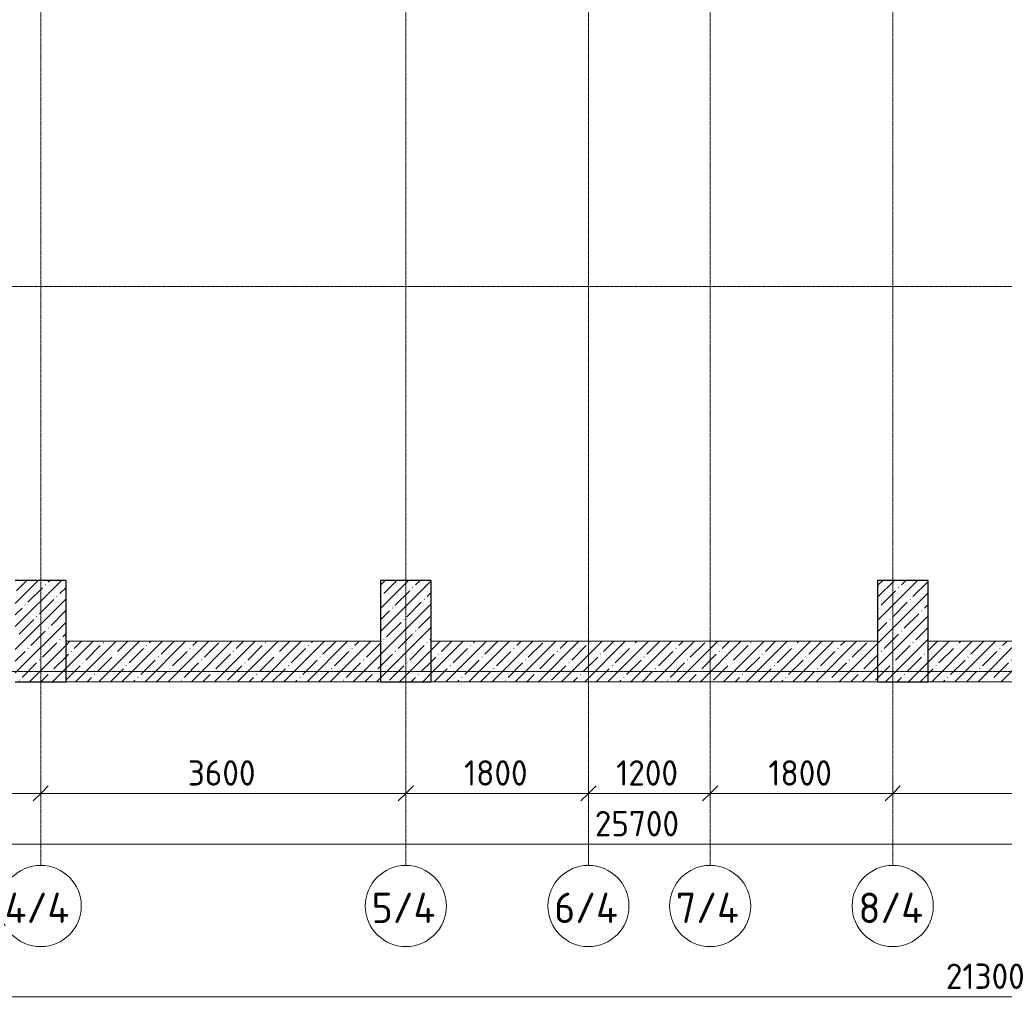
# Model space of a CAD drawing. Header units: millimetres. Extents: x 93132 to 156147, y -10965 to 65044.
# Tile 4 of 58: x 112713 to 122420, y -3281 to 6430. Entities that reach past the tile are written whole.
import ezdxf

# ---------------------------------------------------------------- set-up
doc = ezdxf.new("R2010")
doc.units = ezdxf.units.MM
doc.linetypes.add('4_ Штрихпунктир_ 10 х 2 мм', pattern=[14, 10, -2, 0, -2])
for name, color, linetype, lineweight in [('A-ANNO-DIMS', 7, 'Continuous', 5), ('A-ANNO-DIMS-100', 7, 'Continuous', 5), ('A-WALL', 7, 'Continuous', 13), ('A-WALL-PATT', 7, 'Continuous', 13), ('S-COLS', 7, 'Continuous', 25), ('S-GRID', 7, 'Continuous', 5), ('S-GRID-IDEN', 7, 'Continuous', 5)]:
    doc.layers.add(name, color=color, linetype=linetype, lineweight=lineweight)
doc.styles.add('GOST Common_1', font='GOST_Common.ttf', dxfattribs={"height": 300})
doc.styles.add('GOST Common_3', font='GOST_Common.ttf', dxfattribs={"height": 250})
doc.dimstyles.new('2_5_мм', dxfattribs={"dimscale": 304.8, "dimtxt": 251.428749, "dimasz": 0.492126, "dimexe": 0.492126, "dimexo": 0.492126, "dimgap": 0, "dimtad": 1, "dimdec": 5, "dimrnd": 1e-05, "dimdsep": 46, "dimtxsty": 'GOST Common_3', "dimblk1": 'OBLIQUE', "dimblk2": 'OBLIQUE', "dimsah": 1, "dimcen": 0.09, "dimdle": 0.492126, "dimadec": 5, "dimazin": 2, "dimtfac": 1, "dimtdec": 4, "dimtix": 1, "dimtmove": 0, "dimatfit": 3, "dimfxl": 1, "dimtvp": 1, "dimtolj": 1, "dimtzin": 0, "dimarcsym": 2})
doc.dimstyles.new('2_5_мм_1', dxfattribs={"dimscale": 304.8, "dimtxt": 251.428749, "dimasz": 0.492126, "dimexe": 0.492126, "dimexo": 0.492126, "dimgap": 0, "dimtad": 1, "dimdec": 5, "dimrnd": 1e-05, "dimdsep": 46, "dimtxsty": 'GOST Common_3', "dimblk1": 'OBLIQUE', "dimblk2": 'OBLIQUE', "dimsah": 1, "dimcen": 0.09, "dimdle": 0.492126, "dimadec": 5, "dimazin": 2, "dimtfac": 1, "dimtdec": 4, "dimtix": 1, "dimtmove": 1, "dimatfit": 3, "dimfxl": 1, "dimtvp": 1, "dimtolj": 1, "dimtzin": 0, "dimarcsym": 2})
pattern_1 = [(45, (0, 0), (-114.04925, 114.04925), []), (45, (114.05, 0), (-114.04925, 114.04925), [201.612, -40.322, 3.353, -36.97])]

# ---------------------------------------------------------------- blocks, each defined once
blk = doc.blocks.new('Ось сетки - 8_0 мм-31302--01_Подвал_МП_часть Г')
at = {"layer": 'S-GRID-IDEN'}
blk.add_circle((0, 0), 4, dxfattribs=at)
blk = doc.blocks.new('DIMBLOCK72--01_Подвал_МП_часть Г')
at = {"layer": 'A-ANNO-DIMS-100', "transparency": 16777216}
for p, q in [((110970, -1244.5), (110970, -1050.6)), ((112920, -1244.5), (112920, -1050.6)), ((110970, -1200.6), (112920, -1200.6)), ((110970, -1200.6), (110970, -1244.5)), ((112920, -1200.6), (112920, -1244.5))]:
    blk.add_line(p, q, dxfattribs=at)
at = {"layer": 'A-ANNO-DIMS-100', "lineweight": 25, "transparency": 16777216}
for p, q in [((110970, -1200.6), (111045, -1125.6)), ((112920, -1200.6), (112995, -1125.6)), ((110970, -1200.6), (110895, -1275.6)), ((112920, -1200.6), (112845, -1275.6))]:
    blk.add_line(p, q, dxfattribs=at)
at = {"layer": 'A-ANNO-DIMS-100', "color": 0, "transparency": 16777216, "insert": (111619, -873.9), "char_height": 250, "width": 782.412, "attachment_point": 1, "line_spacing_factor": 1.022761, "style": 'GOST Common_3'}
blk.add_mtext('1950', dxfattribs=at)
blk = doc.blocks.new('_Oblique')
at = {"color": 0, "linetype": 'ByBlock', "lineweight": -2}
blk.add_line((-0.5, -0.5), (0.5, 0.5), dxfattribs=at)
blk = doc.blocks.new('DIMBLOCK73--01_Подвал_МП_часть Г')
at = {"layer": 'A-ANNO-DIMS-100', "transparency": 16777216}
for p, q in [((112920, -1244.5), (112920, -1050.6)), ((116520, -1244.5), (116520, -1050.6)), ((112920, -1200.6), (116520, -1200.6)), ((112920, -1200.6), (112920, -1244.5)), ((116520, -1200.6), (116520, -1244.5))]:
    blk.add_line(p, q, dxfattribs=at)
at = {"layer": 'A-ANNO-DIMS-100', "lineweight": 25, "transparency": 16777216}
for p, q in [((112920, -1200.6), (112995, -1125.6)), ((116520, -1200.6), (116595, -1125.6)), ((112920, -1200.6), (112845, -1275.6)), ((116520, -1200.6), (116445, -1275.6))]:
    blk.add_line(p, q, dxfattribs=at)
at = {"layer": 'A-ANNO-DIMS-100', "color": 0, "transparency": 16777216, "insert": (114370.6, -873.9), "char_height": 250, "width": 838.664, "attachment_point": 1, "line_spacing_factor": 1.022761, "style": 'GOST Common_3'}
blk.add_mtext('3600', dxfattribs=at)
blk = doc.blocks.new('DIMBLOCK74--01_Подвал_МП_часть Г')
at = {"layer": 'A-ANNO-DIMS-100', "transparency": 16777216}
for p, q in [((116520, -1244.5), (116520, -1050.6)), ((118320, -1244.5), (118320, -1050.6)), ((116520, -1200.6), (118320, -1200.6)), ((116520, -1200.6), (116520, -1244.5)), ((118320, -1200.6), (118320, -1244.5))]:
    blk.add_line(p, q, dxfattribs=at)
at = {"layer": 'A-ANNO-DIMS-100', "lineweight": 25, "transparency": 16777216}
for p, q in [((116520, -1200.6), (116595, -1125.6)), ((118320, -1200.6), (118395, -1125.6)), ((116520, -1200.6), (116445, -1275.6)), ((118320, -1200.6), (118245, -1275.6))]:
    blk.add_line(p, q, dxfattribs=at)
at = {"layer": 'A-ANNO-DIMS-100', "color": 0, "transparency": 16777216, "insert": (117094, -873.9), "char_height": 250, "width": 782.412, "attachment_point": 1, "line_spacing_factor": 1.022761, "style": 'GOST Common_3'}
blk.add_mtext('1800', dxfattribs=at)
blk = doc.blocks.new('DIMBLOCK75--01_Подвал_МП_часть Г')
at = {"layer": 'A-ANNO-DIMS-100', "transparency": 16777216}
for p, q in [((118320, -1244.5), (118320, -1050.6)), ((119520, -1244.5), (119520, -1050.6)), ((118320, -1200.6), (119520, -1200.6)), ((118320, -1200.6), (118320, -1244.5)), ((119520, -1200.6), (119520, -1244.5))]:
    blk.add_line(p, q, dxfattribs=at)
at = {"layer": 'A-ANNO-DIMS-100', "lineweight": 25, "transparency": 16777216}
for p, q in [((118320, -1200.6), (118395, -1125.6)), ((119520, -1200.6), (119595, -1125.6)), ((118320, -1200.6), (118245, -1275.6)), ((119520, -1200.6), (119445, -1275.6))]:
    blk.add_line(p, q, dxfattribs=at)
at = {"layer": 'A-ANNO-DIMS-100', "color": 0, "transparency": 16777216, "insert": (118594, -873.9), "char_height": 250, "width": 782.412, "attachment_point": 1, "line_spacing_factor": 1.022761, "style": 'GOST Common_3'}
blk.add_mtext('1200', dxfattribs=at)
blk = doc.blocks.new('DIMBLOCK76--01_Подвал_МП_часть Г')
at = {"layer": 'A-ANNO-DIMS-100', "transparency": 16777216}
for p, q in [((119520, -1244.5), (119520, -1050.6)), ((121320, -1244.5), (121320, -1050.6)), ((119520, -1200.6), (121320, -1200.6)), ((119520, -1200.6), (119520, -1244.5)), ((121320, -1200.6), (121320, -1244.5))]:
    blk.add_line(p, q, dxfattribs=at)
at = {"layer": 'A-ANNO-DIMS-100', "lineweight": 25, "transparency": 16777216}
for p, q in [((119520, -1200.6), (119595, -1125.6)), ((121320, -1200.6), (121395, -1125.6)), ((119520, -1200.6), (119445, -1275.6)), ((121320, -1200.6), (121245, -1275.6))]:
    blk.add_line(p, q, dxfattribs=at)
at = {"layer": 'A-ANNO-DIMS-100', "color": 0, "transparency": 16777216, "insert": (120094, -873.9), "char_height": 250, "width": 782.412, "attachment_point": 1, "line_spacing_factor": 1.022761, "style": 'GOST Common_3'}
blk.add_mtext('1800', dxfattribs=at)
blk = doc.blocks.new('DIMBLOCK77--01_Подвал_МП_часть Г')
at = {"layer": 'A-ANNO-DIMS-100', "transparency": 16777216}
for p, q in [((121320, -1244.5), (121320, -1050.6)), ((124920, -1244.5), (124920, -1050.6)), ((121320, -1200.6), (124920, -1200.6)), ((121320, -1200.6), (121320, -1244.5)), ((124920, -1200.6), (124920, -1244.5))]:
    blk.add_line(p, q, dxfattribs=at)
at = {"layer": 'A-ANNO-DIMS-100', "lineweight": 25, "transparency": 16777216}
for p, q in [((121320, -1200.6), (121395, -1125.6)), ((124920, -1200.6), (124995, -1125.6)), ((121320, -1200.6), (121245, -1275.6)), ((124920, -1200.6), (124845, -1275.6))]:
    blk.add_line(p, q, dxfattribs=at)
at = {"layer": 'A-ANNO-DIMS-100', "color": 0, "transparency": 16777216, "insert": (122770.6, -873.9), "char_height": 250, "width": 838.664, "attachment_point": 1, "line_spacing_factor": 1.022761, "style": 'GOST Common_3'}
blk.add_mtext('3600', dxfattribs=at)
blk = doc.blocks.new('DIMBLOCK80--01_Подвал_МП_часть Г')
at = {"layer": 'A-ANNO-DIMS-100', "transparency": 16777216}
for p, q in [((105970, -1744.5), (105970, -1550.6)), ((131670, -1744.5), (131670, -1550.6)), ((105820, -1700.6), (131820, -1700.6)), ((105970, -1700.6), (105970, -1744.5)), ((131670, -1700.6), (131670, -1744.5))]:
    blk.add_line(p, q, dxfattribs=at)
at = {"layer": 'A-ANNO-DIMS-100', "lineweight": 25, "transparency": 16777216}
for p, q in [((105970, -1700.6), (106045, -1625.6)), ((131670, -1700.6), (131745, -1625.6)), ((105970, -1700.6), (105895, -1775.6)), ((131670, -1700.6), (131595, -1775.6))]:
    blk.add_line(p, q, dxfattribs=at)
at = {"layer": 'A-ANNO-DIMS-100', "color": 0, "transparency": 16777216, "insert": (118383.2, -1373.9), "char_height": 250, "width": 1048.33, "attachment_point": 1, "line_spacing_factor": 1.022761, "style": 'GOST Common_3'}
blk.add_mtext('25700', dxfattribs=at)
blk = doc.blocks.new('DIMBLOCK197--01_Подвал_МП_часть Г')
at = {"layer": 'A-ANNO-DIMS-100', "transparency": 16777216}
for p, q in [((108270, -3249.7), (108270, -3055.8)), ((129570, -3249.7), (129570, -3055.8)), ((108120, -3205.8), (129720, -3205.8)), ((108270, -3205.8), (108270, -3249.7)), ((121744.4, -3205.8), (118920, -3205.8)), ((122671.2, -3205.8), (121744.4, -3205.8)), ((129570, -3205.8), (129570, -3249.7))]:
    blk.add_line(p, q, dxfattribs=at)
at = {"layer": 'A-ANNO-DIMS-100', "lineweight": 25, "transparency": 16777216}
for p, q in [((108270, -3205.8), (108345, -3130.8)), ((129570, -3205.8), (129645, -3130.8)), ((108270, -3205.8), (108195, -3280.8)), ((129570, -3205.8), (129495, -3280.8))]:
    blk.add_line(p, q, dxfattribs=at)
at = {"layer": 'A-ANNO-DIMS-100', "color": 0, "transparency": 16777216, "insert": (121844.4, -2879.1), "char_height": 250, "width": 992.078, "attachment_point": 1, "line_spacing_factor": 1.022761, "style": 'GOST Common_3'}
blk.add_mtext('21300', dxfattribs=at)

msp = doc.modelspace()

# ---------------------------------------------------------------- hatches: boundary and pattern name
at = {"layer": 'A-WALL-PATT', "lineweight": 5}
h = msp.add_hatch(dxfattribs=at)
h.set_pattern_fill('FP_1', color=256, style=0, pattern_type=2)
h.set_pattern_definition(pattern_1)
h.paths.add_polyline_path([(116270, -100), (116270, 300), (113170, 300), (113170, -100), (115379.894796, -100)])
h = msp.add_hatch(dxfattribs=at)
h.set_pattern_fill('FP_1', color=256, style=0, pattern_type=2)
h.set_pattern_definition(pattern_1)
h.paths.add_polyline_path([(121169.977025, -100), (121169.977025, 300), (116770, 300), (116770, -100), (118525.690067, -100)])
h = msp.add_hatch(dxfattribs=at)
h.set_pattern_fill('FP_1', color=256, style=0, pattern_type=2)
h.set_pattern_definition(pattern_1)
h.paths.add_polyline_path([(124670, -100), (124670, 300), (121669.977025, 300), (121669.977025, -100), (121671.485337, -100)])
at = {"layer": 'S-COLS', "lineweight": 5}
h = msp.add_hatch(dxfattribs=at)
h.set_pattern_fill('FP_1', color=256, style=0, pattern_type=2)
h.set_pattern_definition(pattern_1)
h.paths.add_polyline_path([(113170, -100), (113170, 900), (112670, 900), (112670, -100)])
h = msp.add_hatch(dxfattribs=at)
h.set_pattern_fill('FP_1', color=256, style=0, pattern_type=2)
h.set_pattern_definition(pattern_1)
h.paths.add_polyline_path([(116770, -100), (116770, 900), (116270, 900), (116270, -100)])
h = msp.add_hatch(dxfattribs=at)
h.set_pattern_fill('FP_1', color=256, style=0, pattern_type=2)
h.set_pattern_definition(pattern_1)
h.paths.add_polyline_path([(121670, -100), (121670, 900), (121170, 900), (121170, -100)])

# ---------------------------------------------------------------- linework, layer by layer
at = {"layer": 'A-WALL'}
for p, q in [((116270, 300), (113170, 300)), ((113170, 300), (113170, -100)), ((116270, -100), (116270, 300)), ((121169.977025, 300), (116770, 300)), ((116770, 300), (116770, -100)), ((121169.977025, -100), (121169.977025, 300)), ((124670, 300), (121669.977025, 300)), ((121669.977025, 300), (121669.977025, -100)), ((113170, -100), (116270, -100)), ((116770, -100), (121169.977025, -100)), ((121669.977025, -100), (124670, -100))]:
    msp.add_line(p, q, dxfattribs=at)
at = {"layer": 'S-COLS'}
for p, q in [((113170, 900), (112670, 900)), ((113170, -100), (113170, 900)), ((116770, 900), (116270, 900)), ((116270, 900), (116270, -100)), ((116770, -100), (116770, 900)), ((121670, 900), (121170, 900)), ((121170, 900), (121170, -100)), ((121670, -100), (121670, 900)), ((112670, -100), (113170, -100)), ((116270, -100), (116770, -100)), ((121170, -100), (121670, -100))]:
    msp.add_line(p, q, dxfattribs=at)
at = {"layer": 'S-GRID', "linetype": '4_ Штрихпунктир_ 10 х 2 мм'}
for p, q in [((112920, -1911.296705), (112920, 63183.748364)), ((116520, -1911.296705), (116520, 63183.748364)), ((118320, -1911.296705), (118320, 63183.748364)), ((119520, -1911.296705), (119520, 63183.748364)), ((121320, -1911.296705), (121320, 63183.748364)), ((134543.645795, 3800), (104705.052177, 3800)), ((134543.645795, 0), (104974.772979, 0)), ((134543.645795, 0), (104705.052177, 0))]:
    msp.add_line(p, q, dxfattribs=at)

# ---------------------------------------------------------------- block references
at = {"layer": 'S-GRID-IDEN', "xscale": 99.99999999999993, "yscale": 99.99999999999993, "zscale": 99.99999999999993}
for p in [(112920, -2311.296705), (116520, -2311.296705), (118320, -2311.296705), (119520, -2311.296705), (121320, -2311.296705)]:
    msp.add_blockref('Ось сетки - 8_0 мм-31302--01_Подвал_МП_часть Г', p, dxfattribs=at)

# ---------------------------------------------------------------- texts
at = {"layer": 'S-GRID-IDEN', "char_height": 300, "attachment_point": 1, "style": 'GOST Common_1'}
for s, insert, width in [('4/4', (112565.87793, -2179.209556), 849.78875), ('5/4', (116182.37793, -2179.209556), 809.704375), ('6/4', (117982.37793, -2179.209556), 809.704375), ('7/4', (119182.37793, -2179.209556), 809.704375), ('8/4', (120982.37793, -2179.209556), 809.704375)]:
    msp.add_mtext(s, dxfattribs=dict(at, insert=insert, width=width))

# ---------------------------------------------------------------- dimensions: what is measured, and where the dimension line sits
at = {"layer": 'A-ANNO-DIMS'}
for base, p1, p2, override, picture, middle in [((112920, -1200.591432), (110970, -1094.525415), (112920, -1094.525415), {"dimpost": '<>', "dimfxl": 1950}, 'DIMBLOCK72--01_Подвал_МП_часть Г', (111945, -1075.591432)), ((116520, -1200.591432), (112920, -1094.525415), (116520, -1094.525415), {"dimpost": '<>', "dimfxl": 3600}, 'DIMBLOCK73--01_Подвал_МП_часть Г', (114720, -1075.591432)), ((118320, -1200.591432), (116520, -1094.525415), (118320, -1094.525415), {"dimpost": '<>', "dimfxl": 1800}, 'DIMBLOCK74--01_Подвал_МП_часть Г', (117420, -1075.591432)), ((119520, -1200.591432), (118320, -1094.525415), (119520, -1094.525415), {"dimpost": '<>', "dimfxl": 1200}, 'DIMBLOCK75--01_Подвал_МП_часть Г', (118920, -1075.591432)), ((121320, -1200.591432), (119520, -1094.525415), (121320, -1094.525415), {"dimpost": '<>', "dimfxl": 1800}, 'DIMBLOCK76--01_Подвал_МП_часть Г', (120420, -1075.591432)), ((124920, -1200.591432), (121320, -1094.525415), (124920, -1094.525415), {"dimpost": '<>', "dimfxl": 3600}, 'DIMBLOCK77--01_Подвал_МП_часть Г', (123120, -1075.591432)), ((131670.0000000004, -1700.591431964), (105970.0000000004, -1594.525414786), (131670.0000000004, -1594.525414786), {"dimpost": '<>', "dimfxl": 25700}, 'DIMBLOCK80--01_Подвал_МП_часть Г', (118820.0000000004, -1575.591431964))]:
    dim = msp.add_linear_dim(base=base, p1=p1, p2=p2, dimstyle='2_5_мм', override=override, dxfattribs=at)
    dim.commit()
    dim.dimension.update_dxf_attribs({"geometry": picture, "text_midpoint": middle})
dim = msp.add_linear_dim(base=(129570.0000000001, -3205.7971359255), p1=(108270, -3099.7311187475), p2=(129570.0000000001, -3099.7311187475), dimstyle='2_5_мм_1', override={"dimpost": '<>', "dimfxl": 21300}, dxfattribs=at)
dim.commit()
dim.dimension.update_dxf_attribs({"geometry": 'DIMBLOCK197--01_Подвал_МП_часть Г', "text_midpoint": (122340.4726288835, -3045.7567266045), "dimtype": 160})

doc.saveas('drawing.dxf')
